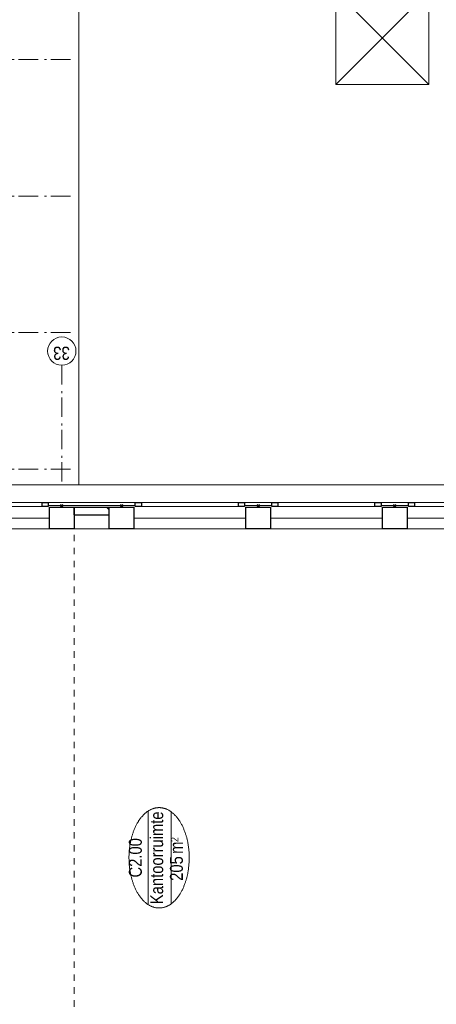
# Model space of a CAD drawing. Header units: millimetres. Extents: x -88840 to 85996, y -16279 to 104709.
# Tile 49 of 184: x 33248 to 38615, y 32696 to 45390. Entities that reach past the tile are written whole.
import ezdxf
from ezdxf.enums import TextEntityAlignment as Align

# ---------------------------------------------------------------- set-up
doc = ezdxf.new("R2010")
doc.units = ezdxf.units.MM
doc.header["$LTSCALE"] = 400
doc.header["$PDMODE"] = 3
doc.header["$PDSIZE"] = 15
doc.linetypes.add('STYLE_01', pattern=[0.416641, 0.208282, -0.208359])
doc.linetypes.add('STYLE_06', pattern=[1.041641, 0.625, -0.208282, 0.069427, -0.138931])
for name, color, linetype, lineweight in [('Buitenkozijnen', 140, 'Continuous', 15), ('mat-baksteen', 5, 'Continuous', 25), ('mat-beton (ihwg)', 5, 'Continuous', 25), ('None', 7, 'Continuous', 9), ('Ruimtenummers', 5, 'Continuous', 25)]:
    doc.layers.add(name, color=color, linetype=linetype, lineweight=lineweight)
doc.styles.add('Arial Narrow', font='ARIALN.TTF', dxfattribs={"height": 222.25})

# ---------------------------------------------------------------- blocks, each defined once
blk = doc.blocks.new('Kolom 280x320')
at = {"layer": 'mat-beton (ihwg)', "lineweight": 25}
blk.add_lwpolyline([(-300, 160), (-20, 160), (-20, -160), (-300, -160)], close=True, dxfattribs=at)
at = {"layer": 'None', "color": 92, "linetype": 'Continuous', "lineweight": 5}
blk.add_point((0, 0), dxfattribs=at)
blk = doc.blocks.new('Gevelpui best 1410 (2D)')
at = {"layer": 'Buitenkozijnen', "lineweight": 15}
for p, q in [((-260, 0), (-260, -1410)), ((-260, 0), (-210, 0)), ((-210, 0), (-210, -1410)), ((-260, -1410), (-210, -1410))]:
    blk.add_line(p, q, dxfattribs=at)
at = {"layer": 'Buitenkozijnen', "color": 92, "lineweight": 25}
for points in [[(-260, 0), (-210, 0), (-210, -80), (-260, -80)], [(-260, -1330), (-210, -1330), (-210, -1410), (-260, -1410)]]:
    blk.add_lwpolyline(points, close=True, dxfattribs=at)
at = {"layer": 'None', "color": 43, "linetype": 'Continuous', "lineweight": 9}
blk.add_line((-410, 15), (-410, -1425), dxfattribs=at)
blk = doc.blocks.new('*X935')
at = {"layer": 'None', "lineweight": 9}
blk.add_line((-3024, 8290), (-2989, 8325), dxfattribs=at)
blk = doc.blocks.new('*U936')
at = {"layer": 'Buitenkozijnen', "lineweight": 15}
for p, q in [((-2978.9, 4435), (-2978.9, 3150)), ((-2978.9, 4435), (-2928.9, 4435)), ((-2928.9, 4435), (-2928.9, 3150)), ((-2978.9, 3150), (-2928.9, 3150))]:
    blk.add_line(p, q, dxfattribs=at)
blk = doc.blocks.new('Ruimtenummer UV 50')
at = {"layer": 'Ruimtenummers', "color": 8, "lineweight": 5}
for p, q in [((602, 157), (-602, 157)), ((595, -137), (-595, -137))]:
    blk.add_line(p, q, dxfattribs=at)
blk.add_open_spline([(-323, 354), (-173, 406), (173, 406), (323, 354), (473, 302), (560, 212), (647, 122), (647, 18), (647, -86), (560, -176), (473, -266), (323, -318), (173, -370), (-173, -370), (-323, -318), (-474, -266), (-560, -176), (-647, -86), (-647, 18), (-647, 122), (-560, 212), (-474, 302), (-323, 354)], degree=2, knots=[0, 0, 0, 0.09962, 0.19924, 0.19924, 0.283607, 0.283607, 0.349619, 0.349619, 0.415638, 0.415638, 0.5, 0.5, 0.59962, 0.69924, 0.69924, 0.783607, 0.783607, 0.849619, 0.849619, 0.915638, 0.915638, 1, 1, 1], dxfattribs=at)
at = {"layer": 'Ruimtenummers', "attachment_point": 2, "style": 'Arial Narrow'}
for s, insert, char_height in [(' m', (104, -122), 165.9), (' 2', (220, -133), 96.8)]:
    blk.add_mtext(s, dxfattribs=dict(at, insert=insert, char_height=char_height))
at = {"layer": 'Ruimtenummers', "style": 'Arial Narrow'}
for tag, p in [('Nummer', (0, 407)), ('Naam', (0, 132)), ('Oppervlak', (-138, -122))]:
    blk.add_attdef(tag, text='', height=166, dxfattribs=at).set_placement(p, align=Align.TOP_CENTER)
blk = doc.blocks.new('*U1029')
at = {"layer": 'None', "color": 140, "linetype": 'Continuous', "lineweight": 15}
for p, q in [((2461.059, 5370), (3661.059, 4170)), ((3661.059, 5370), (2461.059, 4170))]:
    blk.add_line(p, q, dxfattribs=at)
blk.add_lwpolyline([(2461.059, 5370), (3661.059, 5370), (3661.059, 4170), (2461.059, 4170)], close=True, dxfattribs=at)
blk = doc.blocks.new('*U1293')
at = {"layer": 'None', "color": 7, "linetype": 'STYLE_06', "lineweight": 9}
for p, q in [((-2499, 10290), (-2499, 8790)), ((-739, 10290), (-739, 8790)), ((1021, 10290), (1021, 8790)), ((2781, 10290), (2781, 8790))]:
    blk.add_line(p, q, dxfattribs=at)

msp = doc.modelspace()

# ---------------------------------------------------------------- linework, layer by layer
at = {"linetype": 'Continuous', "lineweight": 0, "flags": 128}
msp.add_lwpolyline([(7765.2844, 38825.04674), (7765.2844, 31085.08738), (34420.2844, 31085.08738), (34420.2844, 25955.04674), (39786.2844, 25955.04674), (39786.2844, 38825.04674), (7765.2844, 38825.04674)], dxfattribs=at)
at = {"layer": 'Buitenkozijnen', "color": 43, "lineweight": 9, "flags": 128}
msp.add_lwpolyline([(10315.2844, 39375.04674), (10315.2844, 39395.04674), (39540.2844, 39395.04674), (39540.2844, 39375.04674)], dxfattribs=at)
at = {"layer": 'Buitenkozijnen', "lineweight": 15}
for points in [[(33615.2844, 39125.04674), (33615.2844, 39165.08738), (34735.2844, 39165.08738), (34735.2844, 39125.04674)], [(36145.2844, 39125.04674), (36145.2844, 39165.08738), (36495.2844, 39165.08738), (36495.2844, 39125.04674)], [(37905.2844, 39125.04674), (37905.2844, 39165.08738), (38255.2844, 39165.08738), (38255.2844, 39125.04674)]]:
    msp.add_lwpolyline(points, close=True, dxfattribs=at)
at = {"layer": 'Buitenkozijnen', "color": 92, "lineweight": 25}
msp.add_lwpolyline([(38255.2844, 39115.08738), (38255.2844, 39165.08738), (38335.2844, 39165.08738), (38335.2844, 39115.08738)], close=True, dxfattribs=at)
at = {"layer": 'mat-baksteen', "lineweight": 25}
for p, q in [((33950.2844, 39105.04674), (34400.2844, 39105.04674)), ((33950.2844, 39005.04674), (33950.2844, 39105.04674)), ((34400.2844, 39005.04674), (34400.2844, 39105.04674)), ((33950.2844, 39005.04674), (34400.2844, 39005.04674))]:
    msp.add_line(p, q, dxfattribs=at)
at = {"layer": 'None', "color": 43, "linetype": 'Continuous', "lineweight": 9}
for p, q in [((34010.2844, 62925.04674), (34010.2844, 39395.04674)), ((38240.2844, 38965.08774), (39540.2844, 38965.08774))]:
    msp.add_line(p, q, dxfattribs=at)
at = {"layer": 'None', "color": 7, "linetype": 'STYLE_06', "lineweight": 9}
msp.add_line((33790.2844, 40934.72218), (33790.2844, 39434.72218), dxfattribs=at)
at = {"layer": 'None', "color": 8, "linetype": 'STYLE_01', "lineweight": 5}
msp.add_line((33950.2844, 31165.08738), (33950.2844, 38825.04674), dxfattribs=at)
at = {"layer": 'None', "color": 43, "linetype": 'Continuous', "lineweight": 9}
msp.add_circle((33790.2844, 41117.3286), 182.60642, dxfattribs=at)

# ---------------------------------------------------------------- block references
at = {"layer": 'Buitenkozijnen', "color": 7, "rotation": 90}
for p in [(32205.2844, 39375.04674), (34735.2844, 39375.04674), (36495.2844, 39375.04674)]:
    msp.add_blockref('Gevelpui best 1410 (2D)', p, dxfattribs=at)
at = {"layer": 'Buitenkozijnen', "rotation": 90}
msp.add_blockref('*U936', (42690.2844, 42093.98738), dxfattribs=at)
at = {"layer": 'mat-baksteen', "rotation": 90}
msp.add_blockref('*X935', (42690.2844, 42093.98738), dxfattribs=at)
at = {"layer": 'mat-beton (ihwg)', "color": 7, "rotation": 90}
for p in [(33790.2844, 39125.04674), (33790.2844, 39125.04674), (34560.2844, 39125.04674), (36320.2844, 39125.04674), (38080.2844, 39125.04674)]:
    msp.add_blockref('Kolom 280x320', p, dxfattribs=at)
at = {"layer": 'None', "color": 7, "rotation": 90}
for name in ['*U1293', '*U1029']:
    msp.add_blockref(name, (42690.2844, 42093.98738), dxfattribs=at)
at = {"layer": 'Ruimtenummers', "rotation": 90}
msp.add_blockref('Ruimtenummer UV 50', (35061.83961, 34584.26282), dxfattribs=at).add_auto_attribs({'Nummer': 'C2.00', 'Naam': 'Kantoorruimte', 'Oppervlak': '205'})

# ---------------------------------------------------------------- texts
at = {"layer": 'None', "color": 8, "insert": (33894.28672, 41004.57101), "char_height": 169.333333, "attachment_point": 1, "rotation": 180, "style": 'Arial Narrow'}
msp.add_mtext('33', dxfattribs=at)

doc.saveas('drawing.dxf')
